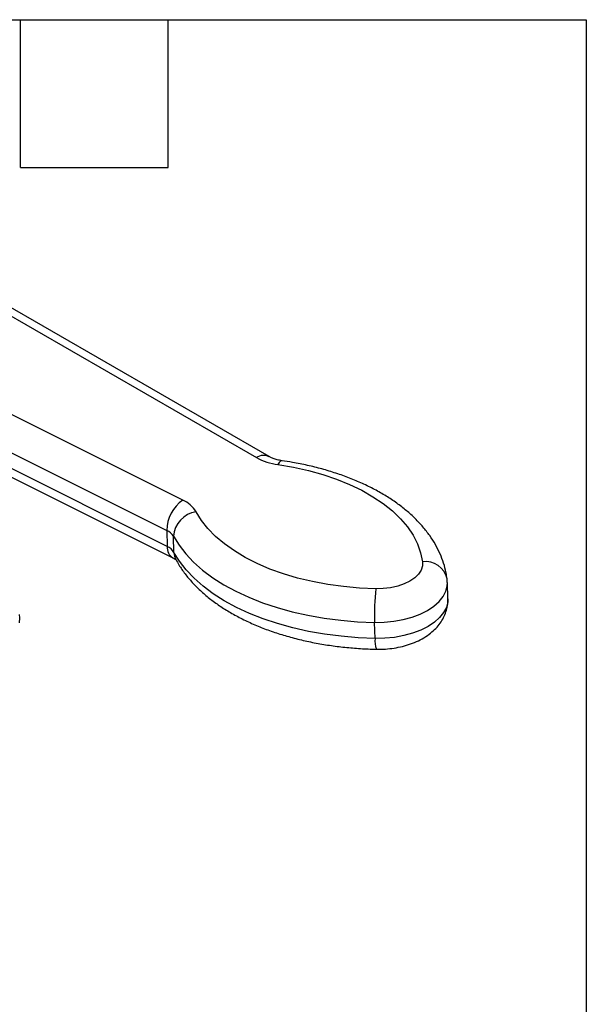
# Model space of a CAD drawing. Header units: inches. Extents: x 0.5 to 21.5, y 0.5 to 16.5.
# Tile 11 of 11: x 19.2 to 21.5, y 12.5 to 16.5. Entities that reach past the tile are written whole.
import ezdxf

# ---------------------------------------------------------------- set-up
doc = ezdxf.new("R2010")
doc.units = ezdxf.units.IN
doc.header["$LTSCALE"] = 2
doc.header["$MEASUREMENT"] = 0
doc.linetypes.add('SLD-Solid', pattern=[0])
doc.layers.add('TEXT', color=140, linetype='SLD-Solid', lineweight=25)

msp = doc.modelspace()

# ---------------------------------------------------------------- linework, layer by layer
for p, q in [((18.5824, 15.6307), (20.1591, 14.7212)), ((20.2107, 14.7248), (18.6323, 15.6352)), ((19.8596, 14.5483), (18.1701, 15.3927)), ((18.1029, 15.2708), (19.7949, 14.4252)), ((19.7968, 14.3598), (18.1048, 15.2054)), ((18.1287, 15.1584), (19.82, 14.3132)), ((19.7949, 14.4252), (19.7968, 14.3598)), ((19.824, 14.336), (19.822, 14.4013)), ((20.9351, 14.2132), (20.9342, 14.2289)), ((20.9375, 14.1478), (20.9355, 14.2132)), ((20.6415, 13.9861), (20.6395, 14.0515))]:
    msp.add_line(p, q)
at = {"flags": 128}
for points in [[(20.2633, 14.7084), (20.2627, 14.7085), (20.2576, 14.7069), (20.2522, 14.7015), (20.2467, 14.6928)], [(20.2467, 14.6928), (20.3095, 14.682), (20.3704, 14.6685), (20.429, 14.6522), (20.4849, 14.6333), (20.5377, 14.6119), (20.5871, 14.5882), (20.6328, 14.5622), (20.6744, 14.5342), (20.7118, 14.5043), (20.7446, 14.4728), (20.7727, 14.4398), (20.7958, 14.4056), (20.8138, 14.3703), (20.8267, 14.3342), (20.8342, 14.2976)], [(20.6444, 14.188), (20.5784, 14.1909), (20.5132, 14.1968), (20.4493, 14.2055), (20.387, 14.2171), (20.3267, 14.2316), (20.269, 14.2487), (20.214, 14.2684), (20.1622, 14.2905), (20.114, 14.315), (20.0695, 14.3416), (20.0292, 14.3702), (19.9933, 14.4006), (19.962, 14.4327), (19.9354, 14.4661), (19.9139, 14.5007)], [(19.822, 14.4013), (19.8445, 14.365), (19.8718, 14.3298), (19.9039, 14.296), (19.9406, 14.2637), (19.9816, 14.2332), (20.0268, 14.2045), (20.0758, 14.1779), (20.1284, 14.1535), (20.1843, 14.1314), (20.2433, 14.1118), (20.3048, 14.0948), (20.3686, 14.0805), (20.4344, 14.069), (20.5017, 14.0603), (20.5702, 14.0544), (20.6395, 14.0515)], [(20.6415, 13.9861), (20.5722, 13.989), (20.5037, 13.9949), (20.4364, 14.0036), (20.3706, 14.0152), (20.3067, 14.0295), (20.2452, 14.0465), (20.1863, 14.066), (20.1304, 14.0881), (20.0777, 14.1125), (20.0287, 14.1391), (19.9835, 14.1678), (19.9425, 14.1983), (19.9058, 14.2306), (19.8737, 14.2645), (19.8464, 14.2996), (19.824, 14.336)], [(19.824, 14.336), (19.8263, 14.3204), (19.8317, 14.3067)], [(20.8342, 14.2976), (20.8339, 14.2807), (20.8283, 14.2639), (20.8177, 14.2478), (20.8024, 14.2328), (20.7828, 14.2195), (20.7595, 14.2081), (20.7333, 14.199), (20.7047, 14.1925), (20.6748, 14.1888), (20.6444, 14.188)], [(20.6395, 14.0515), (20.679, 14.0522), (20.718, 14.0561), (20.7559, 14.063), (20.7918, 14.0729), (20.825, 14.0854), (20.8548, 14.1004), (20.8806, 14.1175), (20.9019, 14.1365), (20.9183, 14.1568), (20.9293, 14.1781), (20.9349, 14.2), (20.9355, 14.2132)], [(20.9375, 14.1478), (20.9368, 14.1346), (20.9313, 14.1127), (20.9202, 14.0914), (20.9039, 14.0711), (20.8826, 14.0522), (20.8567, 14.035), (20.8269, 14.02), (20.7937, 14.0075), (20.7578, 13.9977), (20.72, 13.9907), (20.6809, 13.9869), (20.6415, 13.9861)]]:
    msp.add_lwpolyline(points, dxfattribs=at)
for centre, radius, start, end in [((20.188, 14.678), 0.052, 64.1148, 123.7414), ((20.2785, 14.9395), 0.2488, 241.3246, 262.6499), ((19.9461, 14.4243), 0.1512, 124.8798, 179.673), ((19.81, 14.4371), 0.1218, 31.4437, 65.9475), ((19.9293, 14.3943), 0.1075, 98.2261, 176.2418), ((19.7701, 14.3696), 0.0609, 31.4437, 65.9475), ((19.8454, 14.3549), 0.0488, 174.1841, 238.6376), ((19.772, 14.3042), 0.0609, 31.4437, 65.9475), ((20.8473, 14.2095), 0.089, 12.4696, 98.447), ((21.6555, 14.0834), 1.0164, 174.0933, 181.8007), ((18.3989, 14.0684), 0.7981, 359.6139, 0.3861), ((20.7427, 13.9762), 0.1018, 174.4071, 199.324)]:
    msp.add_arc(centre, radius, start, end)
for points, knots in [([(20.2633, 14.7084), (20.2599, 14.709), (20.2499, 14.7106), (20.235, 14.7143), (20.2203, 14.7197), (20.2138, 14.7231), (20.2107, 14.7248)], [0, 0, 0, 0, 0.151648, 0.445041, 0.731588, 1, 1, 1, 1]), ([(20.9342, 14.2289), (20.933, 14.237), (20.9297, 14.2584), (20.9206, 14.2925), (20.906, 14.3308), (20.8871, 14.3681), (20.864, 14.4044), (20.8366, 14.4396), (20.805, 14.4735), (20.7694, 14.5058), (20.7298, 14.5364), (20.6866, 14.5651), (20.64, 14.5918), (20.5903, 14.6162), (20.5379, 14.6382), (20.4829, 14.6579), (20.4258, 14.6751), (20.3668, 14.6898), (20.3125, 14.7008), (20.2775, 14.7062), (20.2633, 14.7084)], [0, 0, 0, 0, 0.03326, 0.087177, 0.14137, 0.196189, 0.251827, 0.308384, 0.365853, 0.424129, 0.483042, 0.542394, 0.602002, 0.661714, 0.721403, 0.781011, 0.840513, 0.899901, 0.959179, 1, 1, 1, 1]), ([(19.82, 14.3132), (19.8218, 14.3123), (19.8267, 14.3097), (19.8315, 14.3063), (19.8334, 14.3041), (19.833, 14.3047), (19.833, 14.3047)], [0, 0, 0, 0, 0.204157, 0.5753686, 0.9516861, 1, 1, 1, 1]), ([(19.8317, 14.3067), (19.8358, 14.2994), (19.847, 14.2796), (19.8687, 14.2484), (19.8977, 14.2136), (19.9309, 14.1803), (19.9681, 14.1486), (20.0091, 14.1187), (20.0536, 14.0908), (20.1014, 14.065), (20.1522, 14.0415), (20.2056, 14.0203), (20.2614, 14.0016), (20.3193, 13.9853), (20.379, 13.9716), (20.4402, 13.9604), (20.5026, 13.9518), (20.5659, 13.9459), (20.6142, 13.9433), (20.6412, 13.9427), (20.6467, 13.9425)], [0, 0, 0, 0, 0.0331964, 0.0900298, 0.1475015, 0.2058681, 0.26499, 0.3246793, 0.3847376, 0.4449903, 0.5052934, 0.5655458, 0.6257045, 0.6857508, 0.7456823, 0.8055072, 0.8652394, 0.9248966, 0.9844983, 1, 1, 1, 1]), ([(20.6467, 13.9425), (20.6532, 13.9425), (20.6714, 13.9424), (20.7014, 13.9445), (20.7361, 13.9498), (20.77, 13.9583), (20.8025, 13.9698), (20.8334, 13.9846), (20.8606, 14.0021), (20.8837, 14.0217), (20.9024, 14.0425), (20.9172, 14.0647), (20.9282, 14.0882), (20.9352, 14.1134), (20.9381, 14.1336), (20.9372, 14.1455), (20.937, 14.1482)], [0, 0, 0, 0, 0.0451623, 0.1270721, 0.2093745, 0.2924313, 0.3766991, 0.4625244, 0.5498604, 0.62677, 0.7004646, 0.7711074, 0.8393875, 0.906102, 0.978149, 1, 1, 1, 1])]:
    msp.add_open_spline(points, degree=3, knots=knots)
for points in [[(19.197, 14.0738), (19.1969, 14.078), (19.1966, 14.0814), (19.196, 14.084)], [(19.196, 14.0491), (19.1966, 14.0541), (19.1969, 14.0588), (19.197, 14.063)]]:
    msp.add_open_spline(points, degree=3)
at = {"layer": 'TEXT'}
for p, q in [((0.5, 16.5), (21.5, 16.5)), ((19.2, 15.9), (19.2, 16.5)), ((19.8, 15.9), (19.8, 16.5)), ((21.5, 16.5), (21.5, 0.5)), ((19.2, 15.9), (19.8, 15.9))]:
    msp.add_line(p, q, dxfattribs=at)

doc.saveas('drawing.dxf')
